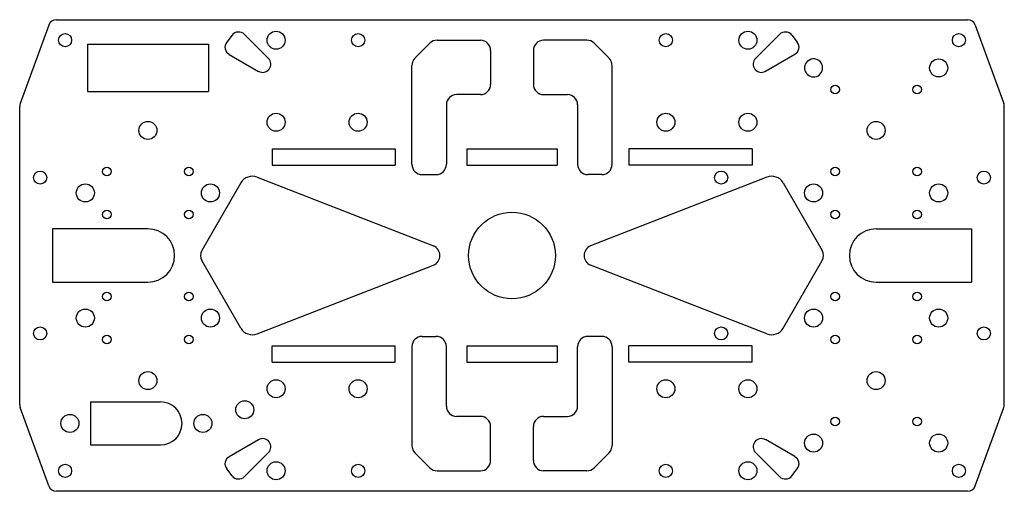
# Model space of a CAD drawing. Extents: x 6.04 to 15.49, y 4.39 to 8.91.
import ezdxf

# ---------------------------------------------------------------- set-up
doc = ezdxf.new("R2010")
doc.units = 0
doc.header["$LTSCALE"] = 0.5
doc.header["$MEASUREMENT"] = 0
doc.layers.add('VISIBLE', color=7, linetype='CONTINUOUS')

msp = doc.modelspace()

# ---------------------------------------------------------------- linework, layer by layer
at = {"layer": 'VISIBLE'}
for p, q in [((6.3939, 8.9144), (15.1367, 8.9144)), ((6.3199, 8.8626), (6.0457, 8.109)), ((15.2107, 8.8626), (15.485, 8.109)), ((8.0792, 8.7655), (8.0273, 8.6979)), ((8.1973, 8.7733), (8.428, 8.5425)), ((10.047, 8.7176), (10.4622, 8.7176)), ((11.4836, 8.7176), (11.0685, 8.7176)), ((13.3334, 8.7733), (13.1026, 8.5425)), ((13.4515, 8.7655), (13.5034, 8.6979)), ((6.6905, 8.6782), (7.8519, 8.6782)), ((6.6905, 8.6782), (6.6905, 8.2254)), ((7.8519, 8.6782), (7.8519, 8.2254)), ((9.9774, 8.6887), (9.8335, 8.5448)), ((10.5606, 8.6191), (10.5606, 8.2932)), ((10.9701, 8.6191), (10.9701, 8.2932)), ((11.5532, 8.6887), (11.6971, 8.5448)), ((8.0504, 8.5818), (8.333, 8.4186)), ((13.4803, 8.5818), (13.1977, 8.4186)), ((13.636, 8.5353), (13.5983, 8.5135)), ((9.8047, 7.5259), (9.8047, 8.4752)), ((11.726, 7.5259), (11.726, 8.4752)), ((6.6905, 8.2254), (7.8519, 8.2254)), ((10.4622, 8.1948), (10.2338, 8.1948)), ((11.0685, 8.1948), (11.2968, 8.1948)), ((6.0409, 5.2192), (6.0409, 8.0821)), ((10.1354, 8.0963), (10.1354, 7.5259)), ((11.3952, 8.0963), (11.3952, 7.5259)), ((15.4897, 5.2192), (15.4897, 8.0821)), ((8.4622, 7.6743), (9.6433, 7.6743)), ((8.4622, 7.6743), (8.4622, 7.5168)), ((9.6433, 7.6743), (9.6433, 7.5168)), ((10.3323, 7.6743), (11.1984, 7.6743)), ((10.3323, 7.6743), (10.3323, 7.5168)), ((11.1984, 7.6743), (11.1984, 7.5168)), ((11.8874, 7.6743), (11.8874, 7.5168)), ((13.0685, 7.6743), (11.8874, 7.6743)), ((13.0685, 7.6743), (13.0685, 7.5168)), ((8.4622, 7.5168), (9.6433, 7.5168)), ((10.3323, 7.5168), (11.1984, 7.5168)), ((13.0685, 7.5168), (11.8874, 7.5168)), ((8.3189, 7.4024), (10.0111, 6.7423)), ((9.9031, 7.4274), (10.037, 7.4274)), ((11.6275, 7.4274), (11.4937, 7.4274)), ((13.2118, 7.4024), (11.5196, 6.7423)), ((8.164, 7.348), (7.7898, 6.6999)), ((13.3667, 7.348), (13.7409, 6.6999)), ((6.3559, 6.9066), (6.3559, 6.3947)), ((7.2712, 6.9066), (6.3559, 6.9066)), ((14.2594, 6.9066), (15.1748, 6.9066)), ((15.1748, 6.9066), (15.1748, 6.3947)), ((8.164, 5.9533), (7.7898, 6.6014)), ((8.3189, 5.8989), (10.0111, 6.5589)), ((13.2118, 5.8989), (11.5196, 6.5589)), ((13.3667, 5.9533), (13.7409, 6.6014)), ((6.3559, 6.3947), (7.2712, 6.3947)), ((14.2594, 6.3947), (15.1748, 6.3947)), ((9.9031, 5.8739), (10.037, 5.8739)), ((11.6275, 5.8739), (11.4937, 5.8739)), ((8.4622, 5.7845), (9.6433, 5.7845)), ((8.4622, 5.627), (8.4622, 5.7845)), ((9.6433, 5.627), (9.6433, 5.7845)), ((9.8047, 5.7754), (9.8047, 4.8261)), ((10.1354, 5.205), (10.1354, 5.7754)), ((10.3323, 5.7845), (11.1984, 5.7845)), ((10.3323, 5.7845), (10.3323, 5.627)), ((11.1984, 5.7845), (11.1984, 5.627)), ((11.3952, 5.205), (11.3952, 5.7754)), ((11.726, 5.7754), (11.726, 4.8261)), ((13.0685, 5.7845), (11.8874, 5.7845)), ((11.8874, 5.627), (11.8874, 5.7845)), ((13.0685, 5.627), (13.0685, 5.7845)), ((8.4622, 5.627), (9.6433, 5.627)), ((10.3323, 5.627), (11.1984, 5.627)), ((13.0685, 5.627), (11.8874, 5.627)), ((6.72, 5.2451), (7.392, 5.2451)), ((6.72, 5.2451), (6.72, 4.8317)), ((6.3199, 4.4387), (6.0457, 5.1923)), ((10.4622, 5.1065), (10.2338, 5.1065)), ((11.0685, 5.1065), (11.2968, 5.1065)), ((15.2107, 4.4387), (15.485, 5.1923)), ((10.5606, 4.6821), (10.5606, 5.0081)), ((10.9701, 4.6821), (10.9701, 5.0081)), ((6.72, 4.8317), (7.392, 4.8317)), ((8.0504, 4.7195), (8.333, 4.8827)), ((13.4803, 4.7195), (13.1977, 4.8827)), ((8.1973, 4.528), (8.428, 4.7588)), ((9.9774, 4.6125), (9.8335, 4.7565)), ((11.5532, 4.6125), (11.6971, 4.7565)), ((13.3334, 4.528), (13.1026, 4.7588)), ((8.0792, 4.5358), (8.0273, 4.6034)), ((10.047, 4.5837), (10.4622, 4.5837)), ((11.4836, 4.5837), (11.0685, 4.5837)), ((13.4515, 4.5358), (13.5034, 4.6034)), ((15.1367, 4.3869), (6.3939, 4.3869))]:
    msp.add_line(p, q, dxfattribs=at)
for centre, radius in [((8.5015, 8.7176), 0.0866), ((13.0291, 8.7176), 0.0866), ((6.4766, 8.7176), 0.063), ((9.2889, 8.7176), 0.063), ((12.2417, 8.7176), 0.063), ((15.054, 8.7176), 0.063), ((14.8598, 8.4518), 0.0866), ((13.8657, 8.2451), 0.0413), ((14.6531, 8.2451), 0.0413), ((7.2712, 7.8514), 0.0866), ((8.5015, 7.9302), 0.0866), ((9.2889, 7.9302), 0.0866), ((12.2417, 7.9302), 0.0866), ((13.0291, 7.9302), 0.0866), ((14.2594, 7.8514), 0.0866), ((6.8775, 7.4577), 0.0413), ((7.6649, 7.4577), 0.0413), ((13.8657, 7.4577), 0.0413), ((14.6531, 7.4577), 0.0413), ((6.2378, 7.3987), 0.063), ((12.7732, 7.3987), 0.063), ((15.2929, 7.3987), 0.063), ((6.6708, 7.251), 0.0866), ((7.8716, 7.251), 0.0866), ((13.659, 7.251), 0.0866), ((14.8598, 7.251), 0.0866), ((6.8775, 7.0443), 0.0413), ((7.6649, 7.0443), 0.0413), ((10.7653, 6.6506), 0.416), ((13.8657, 7.0443), 0.0413), ((14.6531, 7.0443), 0.0413), ((6.8775, 6.2569), 0.0413), ((7.6649, 6.2569), 0.0413), ((13.8657, 6.2569), 0.0413), ((14.6531, 6.2569), 0.0413), ((6.6708, 6.0503), 0.0866), ((7.8716, 6.0503), 0.0866), ((13.659, 6.0503), 0.0866), ((14.8598, 6.0503), 0.0866), ((6.2378, 5.9026), 0.063), ((12.7732, 5.9026), 0.063), ((15.2929, 5.9026), 0.063), ((6.8775, 5.8436), 0.0413), ((7.6649, 5.8436), 0.0413), ((13.8657, 5.8436), 0.0413), ((14.6531, 5.8436), 0.0413), ((7.2712, 5.4499), 0.0866), ((14.2594, 5.4499), 0.0866), ((8.5015, 5.3711), 0.0866), ((9.2889, 5.3711), 0.0866), ((12.2417, 5.3711), 0.0866), ((13.0291, 5.3711), 0.0866), ((8.2007, 5.1699), 0.0866), ((6.5231, 5.0384), 0.0866), ((7.7987, 5.0384), 0.0866), ((13.8657, 5.0562), 0.0413), ((14.6531, 5.0562), 0.0413), ((13.659, 4.8495), 0.0866), ((14.8598, 4.8495), 0.0866), ((6.4766, 4.5837), 0.063), ((8.5015, 4.5837), 0.0866), ((9.2889, 4.5837), 0.063), ((12.2417, 4.5837), 0.063), ((13.0291, 4.5837), 0.0866), ((15.054, 4.5837), 0.063)]:
    msp.add_circle(centre, radius, dxfattribs=at)
for centre, radius, start, end in [((6.3939, 8.8357), 0.0787, 90, 160), ((15.1367, 8.8357), 0.0787, 20, 90), ((8.1416, 8.7176), 0.0787, 45, 142.5), ((13.389, 8.7176), 0.0787, 37.5, 135), ((8.0898, 8.65), 0.0787, 142.5, 240), ((10.047, 8.6191), 0.0984, 90, 135), ((10.4622, 8.6191), 0.0984, 0, 90), ((11.0685, 8.6191), 0.0984, 90, 180), ((11.4836, 8.6191), 0.0984, 45, 90), ((13.4409, 8.65), 0.0787, 300, 37.5), ((8.3724, 8.4868), 0.0787, 240, 45), ((9.9031, 8.4752), 0.0984, 135, 180), ((11.6275, 8.4752), 0.0984, 0, 45), ((13.1583, 8.4868), 0.0787, 135, 300), ((13.659, 8.4518), 0.0866, 134.56094, 105.43906), ((10.4622, 8.2932), 0.0984, 270, 0), ((11.0685, 8.2932), 0.0984, 180, 270), ((10.2338, 8.0963), 0.0984, 90, 180), ((11.2968, 8.0963), 0.0984, 0, 90), ((6.1197, 8.0821), 0.0787, 160, 180), ((15.411, 8.0821), 0.0787, 0, 20), ((9.9031, 7.5259), 0.0984, 180, 270), ((10.037, 7.5259), 0.0984, 270, 0), ((11.4937, 7.5259), 0.0984, 180, 270), ((11.6275, 7.5259), 0.0984, 270, 0), ((8.2731, 7.285), 0.126, 68.69263, 150), ((13.2576, 7.285), 0.126, 30, 111.30737), ((7.2712, 6.6506), 0.2559, 270, 90), ((14.2594, 6.6506), 0.2559, 90, 270), ((9.9753, 6.6506), 0.0984, 291.30737, 68.69263), ((11.5554, 6.6506), 0.0984, 111.30737, 248.69263), ((7.875, 6.6506), 0.0984, 150, 210), ((13.6556, 6.6506), 0.0984, 330, 30), ((8.2731, 6.0163), 0.126, 210, 291.30737), ((13.2576, 6.0163), 0.126, 248.69263, 330), ((9.9031, 5.7754), 0.0984, 90, 180), ((10.037, 5.7754), 0.0984, 0, 90), ((11.4937, 5.7754), 0.0984, 90, 180), ((11.6275, 5.7754), 0.0984, 0, 90), ((6.1197, 5.2192), 0.0787, 180, 200), ((7.392, 5.0384), 0.2067, 270, 90), ((10.2338, 5.205), 0.0984, 180, 270), ((11.2968, 5.205), 0.0984, 270, 0), ((15.411, 5.2192), 0.0787, 340, 360), ((10.4622, 5.0081), 0.0984, 0, 90), ((11.0685, 5.0081), 0.0984, 90, 180), ((8.3724, 4.8145), 0.0787, 315, 120), ((9.9031, 4.8261), 0.0984, 180, 225), ((11.6275, 4.8261), 0.0984, 315, 0), ((13.1583, 4.8145), 0.0787, 60, 225), ((8.0898, 4.6513), 0.0787, 120, 217.5), ((10.4622, 4.6821), 0.0984, 270, 0), ((11.0685, 4.6821), 0.0984, 180, 270), ((13.4409, 4.6513), 0.0787, 322.5, 60), ((8.1416, 4.5837), 0.0787, 217.5, 315), ((10.047, 4.6821), 0.0984, 225, 270), ((11.4836, 4.6821), 0.0984, 270, 315), ((13.389, 4.5837), 0.0787, 225, 322.5), ((6.3939, 4.4656), 0.0787, 200, 270), ((15.1367, 4.4656), 0.0787, 270, 340)]:
    msp.add_arc(centre, radius, start, end, dxfattribs=at)

doc.saveas('drawing.dxf')
